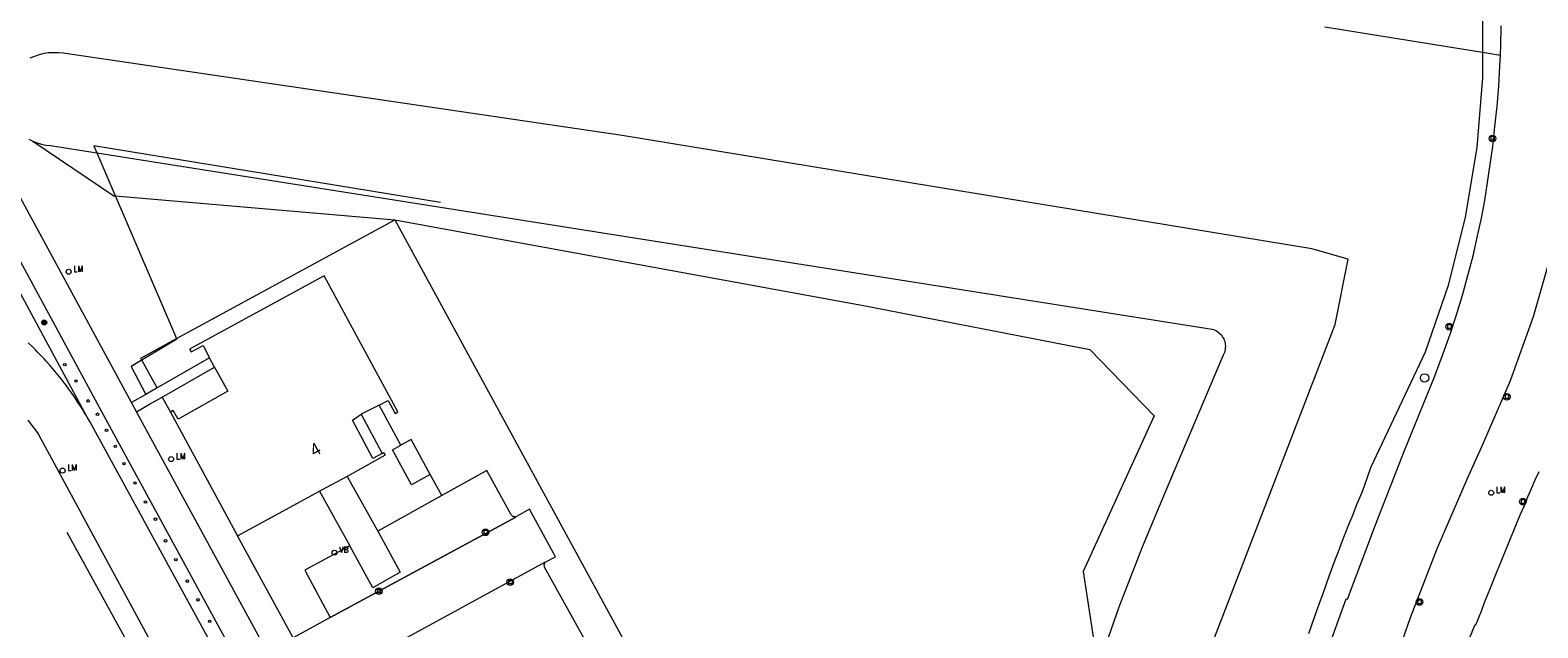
# Model space of a CAD drawing. Header units: metres. Extents: x 138165 to 154469, y 480134 to 494189.
# Tile 52 of 256: x 143278 to 143429, y 484901 to 484961. Entities that reach past the tile are written whole.
import ezdxf

# ---------------------------------------------------------------- set-up
doc = ezdxf.new("R2010")
doc.units = ezdxf.units.M
doc.header["$LTSCALE"] = 0.001
doc.header["$MEASUREMENT"] = 0
for name, color, linetype, lineweight in [('Level 5', 7, 'Continuous', 0), ('TOP-L-terrein schutting raster hek leuning', 7, 'Continuous', 0), ('TOP-L-topo objecten punt', 7, 'Continuous', 0), ('TOP-L-topo objecten vlak', 7, 'Continuous', 0), ('TOP-L-verharding molgoot', 7, 'Continuous', 0), ('TOP-T-topo huisnummering naamgeving', 7, 'Continuous', 0)]:
    doc.layers.add(name, color=color, linetype=linetype, lineweight=lineweight)
doc.styles.add('Style-INTL_ISO', font='INTL_ISO.shx')
doc.styles.add('Style-STANDARD', font='STANDARD.shx')

# ---------------------------------------------------------------- blocks, each defined once
blk = doc.blocks.new('24')
at = {"layer": 'TOP-L-topo objecten punt', "color": 7, "linetype": 'Continuous', "lineweight": 0}
for radius in [0.025, 0.0182, 0.0115, 0.005]:
    blk.add_circle((0, 0), radius, dxfattribs=at)
blk = doc.blocks.new('39')
at = {"layer": 'TOP-L-topo objecten punt', "color": 7, "linetype": 'Continuous', "lineweight": 0}
for p, q in [((0.0175, 0.0175), (-0.0175, 0.0175)), ((-0.0175, 0.0175), (-0.0175, -0.0175)), ((0.0175, 0.0175), (0.0175, -0.0175)), ((0.0175, -0.0175), (-0.0175, -0.0175))]:
    blk.add_line(p, q, dxfattribs=at)
blk.add_circle((0, 0), 0.0332, dxfattribs=at)
blk = doc.blocks.new('*U13')
at = {"layer": 'Level 5', "color": 7, "linetype": 'Continuous', "lineweight": 0}
blk.add_circle((0, 0), 0.0415, dxfattribs=at)
blk = doc.blocks.new('150')
at = {"layer": 'Level 5', "color": 7, "linetype": 'Continuous', "lineweight": 0}
blk.add_blockref('*U13', (0, 0), dxfattribs=at)
blk = doc.blocks.new('16')
at = {"layer": 'TOP-L-topo objecten punt', "color": 7, "linetype": 'Continuous', "lineweight": 0}
blk.add_circle((0, 0), 0.025, dxfattribs=at)
at = {"layer": 'TOP-L-topo objecten punt', "color": 7, "linetype": 'Continuous', "lineweight": 0, "style": 'Style-STANDARD'}
blk.add_text('LM', height=0.06, dxfattribs=at).set_placement((0.0483, 0))
blk = doc.blocks.new('10')
at = {"layer": 'TOP-L-topo objecten punt', "linetype": 'Continuous', "lineweight": 0}
blk.add_circle((0, 0), 0.0125, dxfattribs=at)
blk = doc.blocks.new('14')
at = {"layer": 'TOP-L-topo objecten punt', "color": 7, "linetype": 'Continuous', "lineweight": 0}
blk.add_circle((0, 0), 0.025, dxfattribs=at)
at = {"layer": 'TOP-L-topo objecten punt', "color": 7, "linetype": 'Continuous', "lineweight": 0, "style": 'Style-STANDARD'}
blk.add_text('VB', height=0.06, dxfattribs=at).set_placement((0.0483, 0))

msp = doc.modelspace()

# ---------------------------------------------------------------- linework, layer by layer
at = {"layer": 'TOP-L-terrein schutting raster hek leuning', "flags": 128}
for points in [[(143318.74, 484943.49), (143283.91, 484949.19), (143284.21, 484948.48), (143292.23, 484929.84), (143292.26, 484929.78), (143287.65, 484927.04), (143289.13, 484924.22)], [(143287.03, 484894.03), (143289.44, 484895.43), (143281.25, 484910.38)]]:
    msp.add_lwpolyline(points, dxfattribs=at)
at = {"layer": 'TOP-L-topo objecten vlak', "flags": 128}
for points in [[(143149.63, 485020.38), (143203.09, 485029.52), (143241.46, 485034.83), (143278.14, 485039.42), (143309.48, 485042.82), (143324.96, 485044.26), (143340.49, 485044.21), (143355.96, 485042.67), (143363.56, 485040.73), (143370.95, 485038.11), (143378.08, 485034.85), (143384.89, 485030.96), (143391.32, 485026.47), (143397.33, 485021.43), (143402.47, 485016.15), (143407.11, 485010.43), (143411.2, 485004.3), (143414.72, 484997.83), (143417.63, 484991.06), (143419.91, 484984.05), (143421.64, 484977.19), (143422.81, 484970.21), (143423.39, 484963.15), (143423.39, 484958.59)], [(143407.54, 484961.13), (143423.39, 484958.59)], [(143425.18, 484958.31), (143425.21, 484959.22), (143425.24, 484961.24)], [(143396.48, 484899.9), (143408.59, 484931.26), (143409.9, 484937.82), (143406.25, 484938.84), (143336.98, 484950.22), (143280.85, 484958.49), (143280.36, 484958.54), (143279.87, 484958.55), (143279.38, 484958.52), (143278.89, 484958.45), (143278.42, 484958.34), (143277.95, 484958.18), (143277.5, 484957.99)], [(143423.39, 484958.59), (143423.39, 484956.07), (143422.81, 484949.02), (143421.65, 484942.04), (143419.92, 484935.17), (143417.63, 484928.47), (143412.12, 484916.86), (143411.5, 484915.01), (143411.25, 484914.39), (143410.74, 484913.15), (143410.24, 484911.91), (143409.99, 484911.29), (143409.5, 484910.04), (143409.26, 484909.42), (143409.02, 484908.79), (143408.78, 484908.17), (143408.56, 484907.59), (143407.96, 484905.95), (143407.36, 484904.31), (143407.07, 484903.49), (143406.77, 484902.67), (143406.48, 484901.84), (143405.91, 484900.2)], [(143407.77, 484898.41), (143409.69, 484903.69), (143409.81, 484903.67), (143412.64, 484911.15), (143415.56, 484918.59), (143418.57, 484925.99), (143419.44, 484928.35), (143420.13, 484930.28), (143420.77, 484932.23), (143421.37, 484934.19), (143421.92, 484936.16), (143422.43, 484938.15), (143422.89, 484940.14), (143423.27, 484941.92), (143423.6, 484943.71), (143423.89, 484945.51), (143424.16, 484947.31), (143424.4, 484949.12), (143424.63, 484951.13), (143424.84, 484953.15), (143425.01, 484955.17), (143425.13, 484957.19), (143425.18, 484958.31)], [(143423.39, 484958.59), (143425.18, 484958.31)], [(143287.7, 484923.42), (143270.74, 484954.66)], [(143277.39, 484949.87), (143277.79, 484949.67)], [(143277.79, 484949.67), (143285.94, 484944.18), (143286.07, 484944.17), (143314.15, 484941.75)], [(143277.79, 484949.67), (143278.22, 484949.5), (143278.65, 484949.37), (143279.1, 484949.27), (143279.55, 484949.22), (143284.21, 484948.48), (143396.22, 484930.79), (143396.37, 484930.74), (143396.52, 484930.68), (143396.66, 484930.61), (143396.79, 484930.53), (143396.91, 484930.43), (143397.03, 484930.33), (143397.13, 484930.21), (143397.23, 484930.09), (143397.31, 484929.96), (143397.39, 484929.82), (143397.45, 484929.68), (143397.5, 484929.53), (143397.53, 484929.38), (143397.55, 484929.22), (143397.56, 484929.07), (143397.55, 484928.91), (143397.54, 484928.76), (143397.5, 484928.6), (143397.46, 484928.45), (143397.4, 484928.31), (143397.33, 484928.17), (143391.69, 484914.83), (143389.19, 484908.89), (143386.86, 484902.88), (143384.73, 484896.81)], [(143272.03, 484945.86), (143284.68, 484922.53), (143298.6, 484896.94), (143298.75, 484896.61)], [(143283.25, 484921.95), (143270.71, 484945.11)], [(143290.27, 484924.88), (143288.73, 484927.68), (143288.62, 484927.87), (143292.23, 484929.84), (143314.15, 484941.75)], [(143314.15, 484941.75), (143339.27, 484895.61)], [(143314.15, 484941.75), (143361.2, 484933.15), (143383.95, 484928.73), (143390.4, 484922.07), (143383.29, 484906.46), (143384.73, 484896.81)], [(143430.34, 484938.59), (143428.46, 484932.03), (143426.16, 484925.61), (143423.45, 484919.35), (143421.81, 484915.69), (143418.84, 484908.79), (143416.11, 484901.8), (143413.62, 484894.71)], [(143312.57, 484923.15), (143313.47, 484923.62), (143314.17, 484922.31), (143314.45, 484922.47), (143307.04, 484936.15), (143293.52, 484928.79), (143293.68, 484928.5), (143294.91, 484929.15), (143295.54, 484927.91)], [(143283.25, 484921.95), (143283.12, 484922.17), (143282.98, 484922.39), (143282.71, 484922.84), (143282.58, 484923.05), (143282.29, 484923.49), (143282.01, 484923.92), (143281.86, 484924.13), (143281.71, 484924.34), (143281.41, 484924.76), (143281.1, 484925.18), (143280.95, 484925.39), (143280.63, 484925.79), (143280.47, 484926), (143280.31, 484926.2), (143280.14, 484926.4), (143279.81, 484926.8), (143279.64, 484926.99), (143279.47, 484927.19), (143279.13, 484927.57), (143278.95, 484927.76), (143278.78, 484927.95), (143278.6, 484928.14), (143278.24, 484928.51), (143278.06, 484928.7), (143277.69, 484929.06), (143277.32, 484929.42)], [(143295.54, 484927.91), (143290.27, 484924.88)], [(143296.05, 484926.97), (143295.54, 484927.91)], [(143290.78, 484923.96), (143296.05, 484926.97)], [(143296.05, 484926.97), (143297.36, 484924.55), (143292.38, 484921.73), (143291.89, 484922.61), (143291.61, 484922.45)], [(143290.27, 484924.88), (143289.13, 484924.22), (143287.7, 484923.42)], [(143288.2, 484922.47), (143287.7, 484923.42)], [(143288.2, 484922.47), (143289.52, 484923.24), (143290.78, 484923.96)], [(143290.78, 484923.96), (143291.61, 484922.45)], [(143312.57, 484923.15), (143310.78, 484922.24)], [(143314.74, 484919.13), (143312.57, 484923.15)], [(143277.28, 484921.66), (143277.83, 484920.94), (143278.25, 484920.38), (143278.36, 484920.19), (143293.25, 484892.69)], [(143296.74, 484897.31), (143283.51, 484921.5), (143283.25, 484921.95)], [(143301.42, 484898.21), (143288.2, 484922.47)], [(143291.61, 484922.45), (143298.33, 484910.02), (143298.35, 484910.03)], [(143312.86, 484918.31), (143311.95, 484917.81), (143309.89, 484921.65), (143310.78, 484922.24)], [(143310.78, 484922.24), (143312.86, 484918.31)], [(143317.7, 484916.19), (143315.77, 484919.69), (143314.74, 484919.13)], [(143312.86, 484918.31), (143313.01, 484918.4), (143313.17, 484918.12), (143309.36, 484916)], [(143317.7, 484916.19), (143315.83, 484915.16), (143313.91, 484918.67), (143314.74, 484919.13)], [(143326.29, 484911.91), (143326.23, 484911.93), (143326.18, 484911.93), (143326.14, 484911.94), (143326.09, 484911.95), (143326.05, 484911.96), (143326, 484911.98), (143325.96, 484912.01), (143325.93, 484912.03), (143325.89, 484912.07), (143325.86, 484912.1), (143325.84, 484912.14), (143323.39, 484916.58), (143318.87, 484914.07)], [(143421.56, 484898.51), (143422.63, 484901.13), (143422.72, 484901.09), (143423.3, 484902.58), (143423.59, 484903.33), (143423.88, 484904.08), (143424.18, 484904.82), (143424.51, 484905.65), (143424.84, 484906.47), (143425.17, 484907.29), (143425.51, 484908.12), (143425.84, 484908.94), (143426.18, 484909.76), (143426.52, 484910.58), (143426.86, 484911.4), (143427.21, 484912.22), (143427.58, 484913.08), (143427.94, 484913.93), (143428.31, 484914.79), (143428.68, 484915.64), (143429.06, 484916.49)], [(143309.36, 484916), (143306.7, 484914.59), (143306.59, 484914.52)], [(143309.36, 484916), (143312.43, 484910.49)], [(143318.87, 484914.07), (143317.7, 484916.19)], [(143298.35, 484910.03), (143306.59, 484914.52)], [(143306.59, 484914.52), (143309.62, 484909.01)], [(143318.87, 484914.07), (143312.43, 484910.49)], [(143307.64, 484901.83), (143326.29, 484911.91)], [(143329.24, 484907.39), (143330.27, 484907.93), (143327.68, 484912.71), (143326.36, 484911.96), (143326.29, 484911.91)], [(143312.43, 484910.49), (143314.69, 484906.38), (143311.92, 484904.82), (143309.62, 484909.01)], [(143303.92, 484899.8), (143298.35, 484910.03)], [(143309.62, 484909.01), (143305.09, 484906.58), (143307.64, 484901.83)], [(143329.24, 484907.39), (143312.43, 484898.21)], [(143333.93, 484898.98), (143333.81, 484898.96), (143333.72, 484898.97), (143333.61, 484899.01), (143333.55, 484899.06), (143333.48, 484899.13), (143329.19, 484906.89), (143329.17, 484906.94), (143329.16, 484906.99), (143329.15, 484907.04), (143329.15, 484907.09), (143329.15, 484907.14), (143329.17, 484907.19), (143329.18, 484907.24), (143329.2, 484907.28), (143329.22, 484907.33), (143329.24, 484907.39)], [(143307.64, 484901.83), (143303.92, 484899.8)]]:
    msp.add_lwpolyline(points, dxfattribs=at)
at = {"layer": 'TOP-L-verharding molgoot', "flags": 128}
for points in [[(143326.29, 484911.91), (143307.64, 484901.83)], [(143326.29, 484911.91), (143326.36, 484911.96)], [(143329.24, 484907.39), (143312.43, 484898.21)]]:
    msp.add_lwpolyline(points, dxfattribs=at)

# ---------------------------------------------------------------- block references
at = {"layer": 'TOP-L-topo objecten punt', "xscale": 10, "yscale": 10, "zscale": 10}
for name, p in [('39', (143424.39, 484949.94)), ('16', (143281.39, 484936.55)), ('24', (143278.94, 484931.46)), ('39', (143420.04, 484931.03)), ('10', (143281, 484927.21)), ('10', (143282.12, 484925.57)), ('150', (143417.56, 484925.89)), ('39', (143425.83, 484924)), ('10', (143283.34, 484923.58)), ('10', (143284.28, 484922.24)), ('10', (143285.19, 484920.63)), ('10', (143286.07, 484919.02)), ('16', (143291.68, 484917.73)), ('16', (143280.78, 484916.58)), ('10', (143286.94, 484917.28)), ('10', (143288.05, 484915.33)), ('16', (143424.25, 484914.35)), ('10', (143289.1, 484913.43)), ('39', (143427.43, 484913.46)), ('10', (143290.11, 484911.7)), ('39', (143323.26, 484910.38)), ('10', (143291.11, 484909.53)), ('14', (143308.09, 484908.34)), ('10', (143292.15, 484907.64)), ('10', (143293.31, 484905.48)), ('39', (143312.54, 484904.48)), ('39', (143325.74, 484905.38)), ('10', (143294.38, 484903.6)), ('39', (143417.06, 484903.38)), ('10', (143295.55, 484901.45))]:
    msp.add_blockref(name, p, dxfattribs=at)

# ---------------------------------------------------------------- texts
at = {"layer": 'TOP-T-topo huisnummering naamgeving', "style": 'Style-INTL_ISO'}
msp.add_text('4', height=1.25, rotation=28.6, dxfattribs=at).set_placement((143306.04, 484917.93))

doc.saveas('drawing.dxf')
